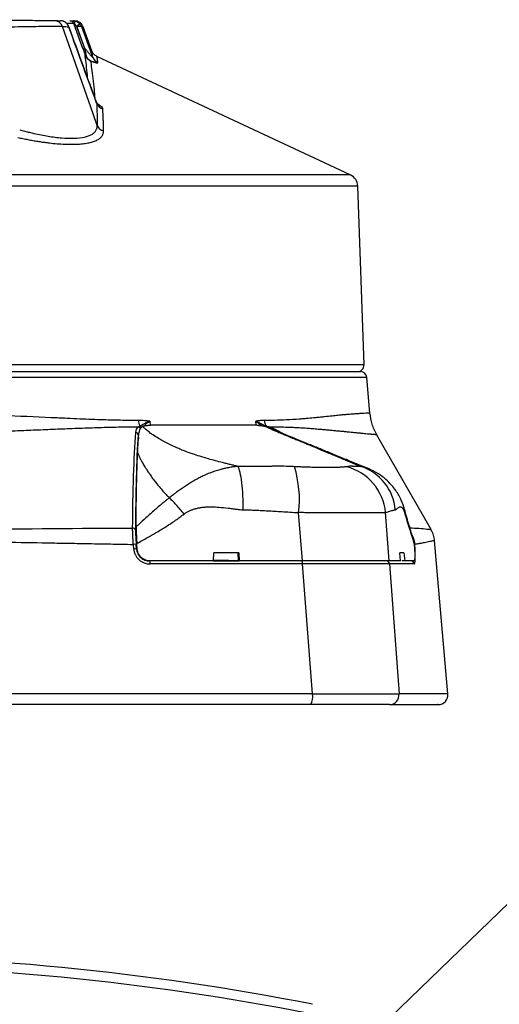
# Model space of a CAD drawing. Header units: millimetres. Extents: x 25 to 1092, y 25 to 838.
# Tile 6 of 41: x 591 to 664, y 311 to 462. Entities that reach past the tile are written whole.
import ezdxf

# ---------------------------------------------------------------- set-up
doc = ezdxf.new("R2010")
doc.units = ezdxf.units.MM
doc.header["$LTSCALE"] = 4
doc.layers.add('DIMENSIONS', color=140, linetype='Continuous', lineweight=25)
doc.styles.add('SLDTEXTSTYLE0', font='TXT', dxfattribs={"width": 0.7})
doc.dimstyles.new('SLDDIMSTYLE4', dxfattribs={"dimtxt": 8.632031, "dimasz": 13.208, "dimexe": 0, "dimexo": 0.0625, "dimgap": 2.158008, "dimtad": 0, "dimtih": 1, "dimtoh": 1, "dimrnd": 1e-09, "dimzin": 4, "dimdsep": 46, "dimtxsty": 'SLDTEXTSTYLE0', "dimsah": 1, "dimcen": 0, "dimadec": 0, "dimazin": 1, "dimtfac": 1, "dimtofl": 0, "dimtmove": 0, "dimatfit": 3, "dimfxl": 0, "dimfrac": 2, "dimtolj": 1, "dimtzin": 12, "dimarcsym": 0})

# ---------------------------------------------------------------- blocks, each defined once
blk = doc.blocks.new('_D_10')
at = {"layer": 'DIMENSIONS'}
for p, q in [((700.71, 339.38), (697.81, 339.38)), ((697.81, 339.38), (697.81, 325.67)), ((726.36, 339.38), (729.26, 339.38)), ((729.26, 339.38), (729.26, 325.67)), ((635.07, 297.42), (665.62, 326.85)), ((665.62, 326.85), (687.84, 326.85)), ((697.81, 325.67), (700.71, 325.67)), ((729.26, 325.67), (726.36, 325.67))]:
    blk.add_line(p, q, dxfattribs=at)
blk.add_solid([(635.07, 297.42), (645.99, 305.12), (643.17, 308.05)], dxfattribs=at)
at = {"layer": 'DIMENSIONS', "char_height": 8.467, "attachment_point": 1, "style": 'SLDTEXTSTYLE0'}
for s, insert in [('%%c', (694.19, 352.23)), ('13.0', (707.22, 352.23)), ('0.51', (700.71, 336.58)), ('(4X)', (700.95, 320.93))]:
    blk.add_mtext(s, dxfattribs=dict(at, insert=insert))

msp = doc.modelspace()

# ---------------------------------------------------------------- linework, layer by layer
for p, q in [((597.095, 461.902), (596.833, 461.905)), ((600.291, 457.631), (598.897, 461.459)), ((601.847, 447.654), (597.164, 460.997)), ((598.082, 461.02), (598.108, 460.985)), ((598.092, 461.023), (598.108, 460.985)), ((599.328, 461.006), (600.526, 457.716)), ((599.362, 460.969), (599.328, 461.006)), ((599.362, 460.969), (600.546, 457.72)), ((601.794, 456.336), (600.111, 460.958)), ((601.668, 457.268), (600.323, 460.962)), ((600.526, 457.716), (600.546, 457.72)), ((641.277, 438.306), (602.436, 456.426)), ((602.402, 449.25), (602.334, 449.43)), ((602.472, 445.874), (601.847, 447.654)), ((641.277, 438.306), (475.498, 438.306)), ((642.43, 436.563), (474.345, 436.563)), ((643.386, 409.194), (642.43, 436.563)), ((643.386, 409.194), (473.389, 409.194)), ((643.809, 407.246), (472.967, 407.246)), ((644.284, 401.81), (643.809, 407.246)), ((610.522, 400.565), (610.573, 399.941)), ((626.82, 399.948), (626.791, 400.565)), ((628.816, 399.546), (628.285, 399.779)), ((608.753, 398.488), (608.873, 398.778)), ((608.753, 398.488), (608.812, 397.791)), ((630.911, 398.675), (630.606, 398.859)), ((653.653, 383.962), (645.311, 398.533)), ((644.246, 393.213), (644.158, 393.253)), ((633.924, 379.159), (633.352, 386.563)), ((647.226, 379.159), (646.677, 386.564)), ((608.078, 380.984), (608.021, 381.695)), ((608.512, 380.984), (608.455, 381.695)), ((608.63, 380.939), (608.558, 381.828)), ((651.049, 381.829), (650.921, 382.483)), ((651.049, 381.829), (651.118, 380.939)), ((651.133, 381.695), (651.188, 380.984)), ((656.245, 358.789), (654.189, 382.285)), ((608.512, 380.984), (608.626, 380.984)), ((620.282, 379.159), (620.341, 380.405)), ((624.142, 379.159), (624.071, 380.405)), ((624.178, 380.405), (624.248, 379.159)), ((648.972, 379.159), (648.874, 380.405)), ((649.497, 380.405), (649.617, 379.159)), ((633.963, 378.702), (610.592, 378.702)), ((624.248, 379.159), (624.224, 379.159)), ((635.499, 358.789), (633.963, 378.702)), ((647.264, 378.702), (648.739, 358.789)), ((651.065, 378.702), (647.264, 378.702)), ((649.617, 379.159), (649.162, 379.159)), ((635.499, 358.789), (481.276, 358.789)), ((656.245, 358.789), (648.739, 358.789))]:
    msp.add_line(p, q)
at = {"flags": 128}
for points in [[(599.085, 461.333), (599.074, 461.444), (599.054, 461.548), (599.027, 461.642), (598.992, 461.723), (598.952, 461.79), (598.907, 461.839), (598.859, 461.869), (598.808, 461.88)], [(599.328, 461.006), (599.417, 461.094), (599.503, 461.178), (599.582, 461.256), (599.652, 461.325), (599.709, 461.382), (599.753, 461.424), (599.78, 461.452), (599.791, 461.462)], [(597.857, 461.415), (597.858, 461.417), (597.856, 461.422)], [(599.855, 461.393), (599.843, 461.383), (599.814, 461.358), (599.768, 461.318), (599.706, 461.265), (599.632, 461.201), (599.548, 461.129), (599.457, 461.05), (599.362, 460.969)]]:
    msp.add_lwpolyline(points, dxfattribs=at)
for centre, radius, start, end in [((595.856, 460.529), 1.389, 19.69041, 89.1241), ((598.287, 461.237), 0.65, 19.97594, 89.2403), ((600.719, 456.809), 0.139, 225.54126, 287.64491), ((603.188, 456.853), 1.486, 200.32622, 246.45586), ((603.755, 449.806), 1.463, 202.33812, 253.44974), ((640.432, 436.493), 2, 2, 64.99), ((642.387, 409.159), 1, 270, 2), ((642.813, 407.159), 1, 5, 90), ((610.497, 400.743), 1.719, 181.98642, 211.56162), ((629.46, 400.752), 1.387, 182.87979, 221.0528), ((608.293, 398.406), 0.468, 10.10349, 76.00926), ((616.813, 388.602), 16.664, 352.97051, 17.44722), ((638.641, 385.797), 8.072, 5.45093, 75.15505), ((640.548, 386.356), 7.649, 4.8592, 72.39671), ((607.92, 383.75), 0.455, 18.08557, 91.7247), ((608.238, 380.034), 1.675, 82.5568, 97.4432), ((651.059, 381.445), 0.261, 73.50624, 90.11342), ((608.295, 379.323), 1.675, 82.55741, 97.44259), ((651.114, 380.734), 0.261, 73.51663, 90.11678), ((609.699, 378.807), 0.899, 353.29271, 22.99506), ((633.308, 378.804), 0.663, 351.1383, 32.27016), ((646.771, 378.664), 0.495, 4.42153, 89.53025), ((650.569, 378.661), 0.497, 4.72554, 89.77929), ((633.119, 358.369), 2.417, 329.94569, 10.01147), ((647.257, 358.648), 1.489, 270.6112, 5.46945), ((654.751, 358.659), 1.5, 270, 5), ((558.388, -81.094), 399.863, 78.88097, 101.11903)]:
    msp.add_arc(centre, radius, start, end)
for points, knots in [([(585.126, 462.059), (585.77, 462.05), (586.405, 462.042), (587.658, 462.026), (588.277, 462.017), (589.495, 462.001), (590.079, 461.994), (591.19, 461.979), (591.719, 461.972), (592.72, 461.959), (593.176, 461.953), (593.997, 461.943), (594.364, 461.938), (594.996, 461.929), (595.253, 461.926), (595.653, 461.921), (595.796, 461.919), (595.878, 461.918)], [0, 0, 0, 0, 0.125, 0.125, 0.25, 0.25, 0.375, 0.375, 0.5, 0.5, 0.625, 0.625, 0.75, 0.75, 0.875, 0.875, 1, 1, 1, 1]), ([(597.856, 461.422), (597.83, 461.451), (597.779, 461.507), (597.697, 461.581), (597.616, 461.644), (597.537, 461.697), (597.462, 461.741), (597.35, 461.797), (597.199, 461.854), (597.01, 461.896), (596.891, 461.902), (596.833, 461.905)], [0, 0, 0, 0, 0.0985199, 0.1913482, 0.27812, 0.3585819, 0.4325794, 0.5000433, 0.6783192, 0.8449301, 1, 1, 1, 1]), ([(597.857, 461.415), (597.798, 461.479), (597.679, 461.605), (597.46, 461.749), (597.219, 461.853), (597.05, 461.882), (596.966, 461.897)], [0, 0, 0, 0, 0.2503747, 0.5005745, 0.7504243, 1, 1, 1, 1]), ([(598.897, 461.459), (598.72, 461.461), (598.482, 461.464), (597.937, 461.471), (597.799, 461.473)], [0, 0, 0, 0, 0.7456271, 1, 1, 1, 1]), ([(598.296, 461.886), (598.298, 461.886), (598.302, 461.886), (598.322, 461.886), (598.352, 461.886), (598.393, 461.885), (598.454, 461.884), (598.543, 461.883), (598.665, 461.881), (598.76, 461.88), (598.808, 461.88)], [0, 0, 0, 0, 0.1002779, 0.1990757, 0.2976931, 0.397437, 0.4995709, 0.6651814, 0.8303009, 1, 1, 1, 1]), ([(598.808, 461.88), (598.841, 461.878), (598.909, 461.876), (599.012, 461.863), (599.12, 461.842), (599.229, 461.812), (599.352, 461.766), (599.49, 461.698), (599.645, 461.598), (599.74, 461.509), (599.791, 461.462)], [0, 0, 0, 0, 0.0923608, 0.1885197, 0.2885847, 0.3925816, 0.5004475, 0.6453809, 0.812299, 1, 1, 1, 1]), ([(599.085, 461.333), (599.032, 461.369), (598.985, 461.4), (598.919, 461.444), (598.899, 461.457), (598.897, 461.459)], [0, 0, 0, 0, 0.5, 0.5, 1, 1, 1, 1]), ([(600.326, 460.956), (600.267, 461.081), (600.148, 461.338), (599.832, 461.635), (599.448, 461.835), (599.166, 461.863), (599.028, 461.877)], [0, 0, 0, 0, 0.2442058, 0.5000001, 0.7557944, 1, 1, 1, 1]), ([(597.164, 460.997), (597.149, 460.998), (597.119, 461), (597.061, 461.003), (596.995, 461.005), (596.919, 461.008), (596.833, 461.01), (596.738, 461.012), (596.633, 461.013), (596.52, 461.014), (596.397, 461.015), (596.265, 461.016), (596.125, 461.016), (595.977, 461.016), (595.538, 461.015), (594.658, 461.011), (593.148, 460.991), (591.357, 460.965), (589.732, 460.933), (588.328, 460.904), (587.444, 460.884), (586.65, 460.867), (585.935, 460.85), (585.401, 460.837), (585.108, 460.829)], [0, 0, 0, 0, 0.0192056, 0.0384491, 0.0577233, 0.0770213, 0.0963358, 0.1156595, 0.1349851, 0.1543052, 0.1736123, 0.1928991, 0.2121583, 0.2313826, 0.2505648, 0.3730539, 0.5003659, 0.6194604, 0.7499476, 0.8092451, 0.874965, 0.907109, 0.948969, 1, 1, 1, 1]), ([(598.108, 460.985), (598.093, 461.023), (598.069, 461.087), (598.032, 461.163), (597.989, 461.24), (597.936, 461.325), (597.882, 461.391), (597.856, 461.422)], [0, 0, 0, 0, 0.2409992, 0.4089398, 0.4999869, 0.7661239, 1, 1, 1, 1]), ([(598.108, 460.985), (598.082, 461.056), (598.028, 461.202), (597.915, 461.343), (597.857, 461.415)], [0, 0, 0, 0, 0.4849718, 1, 1, 1, 1]), ([(602.334, 449.43), (601.696, 451.175), (600.281, 455.04), (598.867, 458.904), (598.092, 461.024)], [0, 0, 0, 0, 0.4515553, 1, 1, 1, 1]), ([(599.328, 461.006), (599.286, 461.088), (599.242, 461.16), (599.158, 461.272), (599.118, 461.311), (599.085, 461.333)], [0, 0, 0, 0, 0.5, 0.5, 1, 1, 1, 1]), ([(600.111, 460.958), (600.107, 460.964), (600.099, 460.978), (600.073, 460.994), (600.023, 461.012), (599.951, 461.021), (599.85, 461.023), (599.743, 461.018), (599.612, 461.005), (599.484, 460.988), (599.401, 460.975), (599.362, 460.969)], [0, 0, 0, 0, 0.0698425, 0.1531406, 0.250579, 0.4165776, 0.5002121, 0.6423555, 0.7740125, 0.893444, 1, 1, 1, 1]), ([(600.111, 460.958), (600.082, 461.037), (600.046, 461.112), (599.961, 461.257), (599.911, 461.327), (599.855, 461.393)], [0, 0, 0, 0, 0.5, 0.5, 1, 1, 1, 1]), ([(600.111, 460.958), (600.13, 460.958), (600.17, 460.958), (600.217, 460.957), (600.257, 460.957), (600.288, 460.956), (600.309, 460.956), (600.323, 460.956), (600.325, 460.956), (600.326, 460.956)], [0, 0, 0, 0, 0.1427889, 0.2856007, 0.4284351, 0.5712923, 0.7141722, 0.8570747, 1, 1, 1, 1]), ([(600.526, 457.716), (600.472, 457.697), (600.408, 457.673), (600.317, 457.64), (600.293, 457.632), (600.291, 457.631)], [0, 0, 0, 0, 0.5, 0.5, 1, 1, 1, 1]), ([(600.291, 457.631), (600.311, 457.577), (600.35, 457.471), (600.406, 457.314), (600.472, 457.131), (600.545, 456.927), (600.597, 456.779), (600.621, 456.709)], [0, 0, 0, 0, 0.1727562, 0.3396251, 0.5009991, 0.7625986, 1, 1, 1, 1]), ([(600.527, 457.714), (600.565, 457.539), (600.603, 457.363), (600.681, 457.015), (600.72, 456.843), (600.761, 456.676)], [0, 0, 0, 0, 0.5, 0.5, 1, 1, 1, 1]), ([(600.546, 457.72), (600.583, 457.673), (600.658, 457.579), (600.772, 457.438), (600.906, 457.272), (601.059, 457.086), (601.24, 456.874), (601.412, 456.677), (601.557, 456.518), (601.66, 456.412), (601.736, 456.341), (601.796, 456.299), (601.794, 456.324), (601.794, 456.336)], [0, 0, 0, 0, 0.0826912, 0.1661461, 0.2503472, 0.3781618, 0.5001435, 0.6405257, 0.7499939, 0.8192702, 0.8754942, 0.9398626, 1, 1, 1, 1]), ([(601.794, 456.336), (601.761, 456.587), (601.694, 457.09), (601.656, 457.348), (601.667, 457.268), (601.667, 457.268)], [0, 0, 0, 0, 0.4966616, 0.9965755, 1, 1, 1, 1]), ([(602.443, 456.423), (602.271, 456.526), (601.929, 456.731), (601.754, 457.09), (601.667, 457.269)], [0, 0, 0, 0, 0.5000001, 1, 1, 1, 1]), ([(601.444, 455.756), (601.254, 455.854), (601.088, 455.987), (600.806, 456.311), (600.696, 456.496), (600.621, 456.709)], [0, 0, 0, 0, 0.5, 0.5, 1, 1, 1, 1]), ([(601.029, 452.997), (601.002, 453.31), (600.923, 454.24), (600.772, 455.55), (600.671, 456.324), (600.621, 456.709)], [0, 0, 0, 0, 0.2027398, 0.6025599, 1, 1, 1, 1]), ([(600.761, 456.676), (600.811, 456.47), (600.895, 456.292), (601.128, 455.979), (601.273, 455.85), (601.444, 455.756)], [0, 0, 0, 0, 0.5, 0.5, 1, 1, 1, 1]), ([(601.444, 455.756), (601.492, 455.738), (601.587, 455.704), (601.722, 455.657), (601.849, 455.615), (601.967, 455.578), (602.076, 455.545), (602.175, 455.517), (602.293, 455.486), (602.416, 455.46), (602.51, 455.45), (602.564, 455.454), (602.592, 455.466), (602.593, 455.482), (602.594, 455.49)], [0, 0, 0, 0, 0.0770288, 0.151692, 0.2242698, 0.2950661, 0.3644071, 0.4326384, 0.5001217, 0.6267446, 0.7500342, 0.8334238, 0.9163777, 1, 1, 1, 1]), ([(601.444, 455.756), (601.501, 455.387), (601.617, 454.628), (601.82, 453.087), (601.992, 451.545), (602.076, 450.472), (602.109, 450.045)], [0, 0, 0, 0, 0.2656241, 0.5460532, 0.8191129, 1, 1, 1, 1]), ([(602.594, 455.49), (602.587, 455.533), (602.574, 455.618), (602.555, 455.735), (602.538, 455.844), (602.522, 455.943), (602.507, 456.033), (602.494, 456.114), (602.479, 456.204), (602.464, 456.293), (602.452, 456.368), (602.444, 456.414), (602.443, 456.42), (602.443, 456.423)], [0, 0, 0, 0, 0.0724077, 0.1443865, 0.2159962, 0.2872979, 0.3583548, 0.4292309, 0.4999919, 0.6256326, 0.7505724, 0.8752225, 1, 1, 1, 1]), ([(602.402, 449.25), (602.409, 449.079), (602.423, 448.734), (602.44, 448.2), (602.454, 447.647), (602.464, 447.074), (602.471, 446.483), (602.471, 446.078), (602.472, 445.874)], [0, 0, 0, 0, 0.157708, 0.3189869, 0.4838463, 0.6522954, 0.8243436, 1, 1, 1, 1]), ([(602.408, 449.242), (602.613, 449.118), (602.968, 448.905), (603.267, 448.615), (603.315, 448.474), (603.339, 448.404)], [0, 0, 0, 0, 0.410179, 0.7054843, 1, 1, 1, 1]), ([(603.452, 445.028), (603.45, 445.23), (603.444, 445.632), (603.43, 446.221), (603.413, 446.793), (603.391, 447.346), (603.367, 447.883), (603.348, 448.231), (603.339, 448.404)], [0, 0, 0, 0, 0.1743253, 0.3455485, 0.5136957, 0.6787968, 0.8408855, 1, 1, 1, 1]), ([(590.311, 444.025), (590.442, 443.996), (590.702, 443.938), (591.092, 443.855), (591.479, 443.776), (591.863, 443.701), (592.244, 443.629), (592.621, 443.561), (592.994, 443.497), (593.364, 443.436), (593.73, 443.379), (594.092, 443.325), (594.45, 443.276), (594.804, 443.23), (595.846, 443.103), (597.505, 442.964), (599.247, 442.966), (600.447, 443.071), (601.253, 443.205), (601.944, 443.393), (602.508, 443.633), (602.943, 443.921), (603.194, 444.196), (603.331, 444.436), (603.403, 444.623), (603.446, 444.82), (603.45, 444.958), (603.452, 445.028)], [0, 0, 0, 0, 0.0202229, 0.0402561, 0.0601057, 0.079778, 0.0992795, 0.1186167, 0.1377963, 0.1568254, 0.175711, 0.1944604, 0.2130809, 0.2315801, 0.2499657, 0.3775565, 0.4997061, 0.5621335, 0.6241249, 0.6865389, 0.7493288, 0.8115266, 0.8747624, 0.9056013, 0.9367112, 0.9681565, 1, 1, 1, 1]), ([(590.597, 445.201), (590.726, 445.166), (590.981, 445.095), (591.359, 444.995), (591.727, 444.901), (592.087, 444.812), (592.436, 444.728), (593.041, 444.589), (593.882, 444.413), (594.972, 444.217), (596.021, 444.066), (597.391, 443.922), (598.985, 443.867), (600.315, 444.008), (601.154, 444.242), (601.662, 444.473), (602.049, 444.758), (602.267, 445.032), (602.382, 445.272), (602.44, 445.46), (602.473, 445.66), (602.472, 445.802), (602.472, 445.874)], [0, 0, 0, 0, 0.0222205, 0.04389, 0.0649968, 0.0855297, 0.1054781, 0.1248319, 0.1892282, 0.2497432, 0.3136322, 0.3744913, 0.4995692, 0.6244626, 0.6867266, 0.7495901, 0.8112549, 0.8748935, 0.9050041, 0.9358975, 0.967566, 1, 1, 1, 1]), ([(602.472, 445.874), (602.552, 445.679), (602.685, 445.491), (603.03, 445.194), (603.24, 445.086), (603.452, 445.028)], [0, 0, 0, 0, 0.5, 0.5, 1, 1, 1, 1]), ([(473.963, 408.159), (473.963, 408.159), (482.858, 408.159), (514.523, 408.159), (535.997, 408.159), (580.778, 408.159), (602.253, 408.159), (633.917, 408.159), (642.813, 408.159), (642.813, 408.159)], [0, 0, 0, 0, 0.25, 0.25, 0.5, 0.5, 0.75, 0.75, 1, 1, 1, 1]), ([(608.779, 400.683), (608.656, 400.682), (608.271, 400.679), (607.479, 400.68), (606.321, 400.692), (604.925, 400.721), (603.343, 400.767), (601.65, 400.827), (599.777, 400.903), (597.708, 400.997), (593.797, 401.179), (589.681, 401.358), (585.342, 401.516), (581.312, 401.623), (576.773, 401.703), (571.797, 401.758), (566.018, 401.8), (558.39, 401.817), (550.094, 401.798), (543.118, 401.742), (538.461, 401.677), (535.075, 401.608), (532.942, 401.556), (530.867, 401.494), (528.671, 401.415), (526.159, 401.313), (522.848, 401.171), (519.78, 401.03), (516.68, 400.888), (514.281, 400.793), (512.267, 400.731), (510.79, 400.698), (509.748, 400.683), (508.798, 400.677), (508.223, 400.681), (508, 400.683)], [0, 0, 0, 0, 0.0042419, 0.0132313, 0.0270188, 0.0433709, 0.0597821, 0.0790653, 0.0982974, 0.1197098, 0.144349, 0.219888, 0.2438862, 0.272408, 0.337506, 0.3740969, 0.4133785, 0.4999868, 0.5866013, 0.6445098, 0.696363, 0.7193131, 0.742168, 0.7583413, 0.7800935, 0.8070268, 0.8333236, 0.8802728, 0.9017044, 0.9311294, 0.9573191, 0.9677315, 0.9802746, 0.9923217, 1, 1, 1, 1]), ([(644.284, 401.81), (644.28, 401.81), (644.273, 401.81), (644.21, 401.807), (644.114, 401.802), (643.982, 401.796), (643.823, 401.788), (643.571, 401.775), (643.181, 401.753), (642.609, 401.716), (641.988, 401.676), (641.356, 401.629), (640.718, 401.578), (640.061, 401.52), (639.329, 401.446), (638.432, 401.351), (637.526, 401.257), (636.676, 401.172), (635.85, 401.091), (634.997, 401.011), (634.149, 400.936), (633.069, 400.85), (631.602, 400.757), (629.793, 400.681), (628.611, 400.682), (628.074, 400.683)], [0, 0, 0, 0, 0.0349439, 0.0692423, 0.1028567, 0.1357872, 0.1676182, 0.1967922, 0.2598377, 0.3209293, 0.3739436, 0.420886, 0.4649862, 0.504696, 0.5441912, 0.5926597, 0.6494981, 0.6785762, 0.7108975, 0.7597143, 0.7864522, 0.8132681, 0.8860368, 0.9482785, 1, 1, 1, 1]), ([(645.326, 398.507), (645.06, 399.033), (644.529, 400.084), (644.365, 401.25), (644.282, 401.833)], [0, 0, 0, 0, 0.4999884, 1, 1, 1, 1]), ([(507.964, 399.721), (508.206, 399.72), (508.778, 399.718), (509.778, 399.709), (511.107, 399.69), (512.561, 399.66), (514.636, 399.604), (516.685, 399.531), (518.837, 399.433), (521.04, 399.33), (523.309, 399.233), (525.632, 399.138), (527.369, 399.072), (529.172, 399.006), (531.524, 398.922), (537.01, 398.75), (543.998, 398.617), (552.005, 398.545), (558.792, 398.526), (566.109, 398.546), (572.544, 398.608), (577.227, 398.69), (580.385, 398.762), (583.074, 398.839), (585.52, 398.929), (587.509, 399.011), (589.584, 399.095), (592.051, 399.195), (594.928, 399.311), (597.944, 399.435), (600.937, 399.552), (603.295, 399.624), (605.137, 399.67), (606.387, 399.696), (607.659, 399.714), (608.428, 399.719), (608.811, 399.721)], [0, 0, 0, 0, 0.008197, 0.019416, 0.0336961, 0.0526874, 0.0676583, 0.1018766, 0.1190654, 0.1363288, 0.1712767, 0.1890511, 0.2067849, 0.2233977, 0.2426614, 0.2760628, 0.3830053, 0.4401694, 0.4995462, 0.5714032, 0.6433047, 0.6794388, 0.7039551, 0.7334856, 0.7570072, 0.7753412, 0.7921558, 0.8187497, 0.8495751, 0.8801738, 0.9129364, 0.9452162, 0.9571635, 0.9739239, 0.9870006, 1, 1, 1, 1]), ([(610.522, 400.565), (610.345, 400.584), (610.013, 400.619), (609.544, 400.657), (609.14, 400.681), (608.892, 400.682), (608.779, 400.683)], [0, 0, 0, 0, 0.307071, 0.5760147, 0.8069369, 1, 1, 1, 1]), ([(608.811, 399.721), (608.846, 399.74), (608.917, 399.778), (608.994, 399.821), (609.033, 399.843)], [0, 0, 0, 0, 0.4862732, 1, 1, 1, 1]), ([(608.811, 399.721), (608.881, 399.687), (608.949, 399.633), (609.055, 399.501), (609.092, 399.423), (609.109, 399.348)], [0, 0, 0, 0, 0.5, 0.5, 1, 1, 1, 1]), ([(609.418, 399.757), (609.402, 399.75), (609.37, 399.735), (609.323, 399.705), (609.276, 399.669), (609.23, 399.626), (609.168, 399.559), (609.096, 399.461), (609.018, 399.323), (608.951, 399.163), (608.897, 398.981), (608.882, 398.855), (608.874, 398.788)], [0, 0, 0, 0, 0.04406617, 0.09108868, 0.14117961, 0.19441188, 0.25082555, 0.36876114, 0.50120674, 0.65050595, 0.81678438, 1, 1, 1, 1]), ([(609.033, 399.843), (609.081, 399.87), (609.186, 399.929), (609.345, 400.019), (609.522, 400.116), (609.764, 400.243), (610.035, 400.372), (610.31, 400.487), (610.454, 400.54), (610.522, 400.565)], [0, 0, 0, 0, 0.1156268, 0.2499233, 0.3587174, 0.4999624, 0.7500181, 0.8817754, 1, 1, 1, 1]), ([(609.275, 399.517), (609.257, 399.579), (609.226, 399.643), (609.142, 399.757), (609.089, 399.806), (609.033, 399.843)], [0, 0, 0, 0, 0.5, 0.5, 1, 1, 1, 1]), ([(624.073, 393.648), (623.88, 393.692), (623.489, 393.781), (622.899, 393.921), (622.296, 394.067), (621.522, 394.261), (620.596, 394.503), (619.432, 394.826), (618.262, 395.175), (617.147, 395.534), (616.413, 395.792), (615.989, 395.949), (615.746, 396.042), (615.52, 396.13), (615.245, 396.244), (614.685, 396.483), (613.751, 396.907), (612.733, 397.429), (611.812, 397.96), (611.16, 398.374), (610.652, 398.733), (610.334, 398.973), (610.064, 399.188), (609.827, 399.386), (609.612, 399.575), (609.484, 399.695), (609.418, 399.757)], [0, 0, 0, 0, 0.03056815, 0.0621053, 0.09458093, 0.12796512, 0.18830766, 0.24758502, 0.32437602, 0.39060224, 0.44678628, 0.46059864, 0.47139856, 0.49382804, 0.50481488, 0.52737498, 0.60957241, 0.70447894, 0.76066382, 0.83704999, 0.87495443, 0.9031865, 0.93018801, 0.95717629, 0.97788239, 1, 1, 1, 1]), ([(609.419, 399.762), (609.451, 399.774), (609.514, 399.798), (609.616, 399.829), (609.725, 399.856), (609.84, 399.88), (609.987, 399.905), (610.174, 399.927), (610.407, 399.943), (610.576, 399.946), (610.66, 399.947)], [0, 0, 0, 0, 0.10092779, 0.20137711, 0.30132454, 0.40074453, 0.49961067, 0.66445416, 0.83132916, 1, 1, 1, 1]), ([(609.573, 399.801), (609.651, 399.879), (609.902, 400.128), (610.269, 400.387), (610.522, 400.565)], [0, 0, 0, 0, 0.31091421, 1, 1, 1, 1]), ([(626.937, 399.947), (626.75, 399.948), (626.378, 399.951), (625.812, 399.954), (625.241, 399.957), (624.667, 399.959), (624.089, 399.962), (623.507, 399.964), (622.921, 399.965), (622.333, 399.967), (621.741, 399.968), (621.146, 399.969), (620.548, 399.97), (619.948, 399.97), (619.171, 399.97), (618.205, 399.97), (617.034, 399.969), (615.828, 399.966), (614.588, 399.963), (613.313, 399.959), (612.005, 399.953), (611.11, 399.949), (610.66, 399.947)], [0, 0, 0, 0, 0.039822, 0.0794171, 0.1187853, 0.1579267, 0.1968413, 0.235529, 0.2739899, 0.312224, 0.3502313, 0.3880119, 0.4255657, 0.4628928, 0.4999931, 0.5690192, 0.6388462, 0.7094744, 0.7809038, 0.8531344, 0.9261665, 1, 1, 1, 1]), ([(628.074, 400.683), (628.022, 400.683), (627.909, 400.683), (627.728, 400.673), (627.526, 400.657), (627.301, 400.633), (627.054, 400.603), (626.881, 400.578), (626.791, 400.565)], [0, 0, 0, 0, 0.1245238, 0.265839, 0.4240056, 0.5990674, 0.7910569, 1, 1, 1, 1]), ([(626.791, 400.565), (626.827, 400.549), (626.903, 400.515), (627.024, 400.459), (627.235, 400.361), (627.486, 400.242), (627.762, 400.115), (627.981, 400.018), (628.191, 399.928), (628.343, 399.869), (628.414, 399.841)], [0, 0, 0, 0, 0.0772626, 0.1605846, 0.2500936, 0.4999953, 0.6410585, 0.7499279, 0.8842768, 1, 1, 1, 1]), ([(626.791, 400.565), (627.017, 400.386), (627.318, 400.148), (627.709, 399.919), (627.806, 399.862)], [0, 0, 0, 0, 0.7517084, 1, 1, 1, 1]), ([(626.937, 399.947), (626.979, 399.946), (627.062, 399.945), (627.196, 399.938), (627.336, 399.928), (627.482, 399.913), (627.633, 399.895), (627.79, 399.872), (627.951, 399.846), (628.116, 399.816), (628.23, 399.793), (628.286, 399.781)], [0, 0, 0, 0, 0.1116116, 0.2232098, 0.3347354, 0.4461407, 0.5573914, 0.668448, 0.7792608, 0.8897892, 1, 1, 1, 1]), ([(628.285, 399.779), (628.372, 399.735), (628.549, 399.645), (628.828, 399.511), (629.185, 399.345), (629.63, 399.145), (630.098, 398.942), (630.703, 398.687), (631.402, 398.398), (632.215, 398.069), (632.82, 397.825), (633.245, 397.653), (633.637, 397.494), (634.313, 397.219), (635.023, 396.927), (635.667, 396.662), (636.101, 396.481), (636.463, 396.329), (636.768, 396.201), (637.011, 396.099), (637.261, 395.994), (637.59, 395.856), (638.116, 395.636), (638.787, 395.356), (639.474, 395.069), (640.125, 394.797), (640.777, 394.524), (641.384, 394.27), (641.91, 394.048), (642.379, 393.851), (642.695, 393.717), (642.861, 393.647)], [0, 0, 0, 0, 0.015502, 0.0316977, 0.0487632, 0.0768173, 0.1069788, 0.1267976, 0.1765283, 0.2218947, 0.2606289, 0.2774434, 0.294307, 0.3282144, 0.3962653, 0.4247024, 0.4518385, 0.4825553, 0.4987019, 0.5156393, 0.5341975, 0.5523005, 0.5870686, 0.6503307, 0.7042773, 0.7482707, 0.8080003, 0.8688351, 0.9079722, 0.9516342, 1, 1, 1, 1]), ([(628.414, 399.841), (628.472, 399.82), (628.586, 399.778), (628.704, 399.74), (628.761, 399.721)], [0, 0, 0, 0, 0.5134532, 1, 1, 1, 1]), ([(628.414, 399.841), (628.419, 399.821), (628.427, 399.786), (628.425, 399.738), (628.424, 399.718)], [0, 0, 0, 0, 0.5659407, 1, 1, 1, 1]), ([(630.606, 398.859), (630.546, 398.892), (630.393, 398.976), (630.086, 399.136), (629.767, 399.293), (629.459, 399.435), (629.211, 399.543), (628.973, 399.641), (628.82, 399.699), (628.761, 399.721)], [0, 0, 0, 0, 0.09734845, 0.25092131, 0.49987743, 0.61353199, 0.7488259, 0.90287897, 1, 1, 1, 1]), ([(628.761, 399.721), (629.031, 399.72), (629.707, 399.715), (630.75, 399.695), (631.806, 399.662), (632.783, 399.621), (633.691, 399.574), (634.599, 399.515), (635.487, 399.445), (636.297, 399.374), (637.063, 399.307), (637.787, 399.242), (638.501, 399.177), (639.168, 399.114), (639.779, 399.057), (640.378, 398.999), (640.912, 398.945), (641.423, 398.893), (641.945, 398.841), (642.5, 398.786), (643.02, 398.737), (643.484, 398.693), (643.87, 398.658), (644.176, 398.63), (644.396, 398.611), (644.587, 398.594), (644.782, 398.577), (644.984, 398.56), (645.146, 398.546), (645.254, 398.537), (645.292, 398.534), (645.327, 398.532), (645.31, 398.533), (645.31, 398.533)], [0, 0, 0, 0, 0.0261784, 0.0654936, 0.1033044, 0.1331991, 0.1669404, 0.1998131, 0.2324218, 0.2667517, 0.2946207, 0.3263287, 0.359578, 0.3908272, 0.4210061, 0.4510751, 0.4852552, 0.5105493, 0.5421501, 0.5843148, 0.6252966, 0.6619428, 0.7032882, 0.7370164, 0.7630594, 0.7847332, 0.8150548, 0.8536716, 0.8979749, 0.9371293, 0.9708639, 0.9991594, 1, 1, 1, 1]), ([(607.906, 384.205), (607.929, 387.027), (607.977, 389.704), (608.14, 394.651), (608.253, 396.897), (608.406, 398.859)], [0, 0, 0, 0, 0.5, 0.5, 1, 1, 1, 1]), ([(608.753, 398.488), (608.615, 396.533), (608.518, 394.297), (608.39, 389.371), (608.359, 386.703), (608.352, 383.891)], [0, 0, 0, 0, 0.5, 0.5, 1, 1, 1, 1]), ([(608.681, 395.705), (608.688, 395.837), (608.7, 396.103), (608.72, 396.495), (608.742, 396.884), (608.766, 397.271), (608.79, 397.655), (608.817, 398.037), (608.844, 398.416), (608.864, 398.663), (608.874, 398.788)], [0, 0, 0, 0, 0.1186485, 0.2390693, 0.3612848, 0.4853164, 0.6111845, 0.7389088, 0.8685079, 1, 1, 1, 1]), ([(644.247, 393.215), (643.738, 393.424), (642.621, 393.882), (640.773, 394.639), (638.812, 395.439), (637.013, 396.186), (635.173, 396.938), (633.209, 397.738), (631.225, 398.541), (629.738, 399.157), (629.017, 399.494), (628.832, 399.58)], [0, 0, 0, 0, 0.1279902, 0.2811349, 0.4202504, 0.5409146, 0.6446219, 0.7584879, 0.881092, 0.96955, 1, 1, 1, 1]), ([(608.448, 384.389), (608.449, 384.627), (608.451, 385.102), (608.455, 385.803), (608.46, 386.492), (608.466, 387.168), (608.473, 387.833), (608.482, 388.485), (608.491, 389.125), (608.502, 389.753), (608.517, 390.557), (608.538, 391.522), (608.568, 392.633), (608.601, 393.7), (608.639, 394.726), (608.667, 395.38), (608.681, 395.705)], [0, 0, 0, 0, 0.0573704, 0.1142775, 0.1707256, 0.2267194, 0.2822633, 0.3373621, 0.3920206, 0.4462438, 0.5000368, 0.6026135, 0.7038575, 0.8038088, 0.9025086, 1, 1, 1, 1]), ([(608.681, 395.705), (608.717, 395.615), (608.783, 395.452), (608.881, 395.23), (608.963, 395.056), (609.025, 394.929), (609.099, 394.781), (609.193, 394.599), (609.305, 394.392), (609.438, 394.153), (609.588, 393.896), (609.758, 393.616), (609.881, 393.417), (609.986, 393.254), (610.099, 393.076), (610.286, 392.793), (610.577, 392.361), (610.963, 391.818), (611.496, 391.12), (612.071, 390.421), (612.658, 389.753), (613.123, 389.247), (613.406, 388.952), (613.527, 388.825)], [0, 0, 0, 0, 0.039156, 0.0716759, 0.0973713, 0.1160907, 0.127722, 0.1625439, 0.1961893, 0.2192604, 0.2677558, 0.3093132, 0.342435, 0.3544868, 0.3809454, 0.4202377, 0.4777777, 0.5679619, 0.6548357, 0.7795904, 0.8711129, 0.9448572, 1, 1, 1, 1]), ([(624.073, 393.648), (624.02, 393.644), (623.853, 393.631), (623.577, 393.603), (623.257, 393.561), (622.926, 393.509), (622.572, 393.446), (622.247, 393.378), (621.969, 393.316), (621.671, 393.243), (620.916, 393.044), (619.953, 392.722), (618.943, 392.296), (618.247, 391.959), (617.605, 391.616), (616.962, 391.247), (616.319, 390.849), (615.7, 390.437), (615.096, 390.009), (614.532, 389.594), (614.012, 389.2), (613.687, 388.949), (613.527, 388.825)], [0, 0, 0, 0, 0.0135642, 0.0425445, 0.0717815, 0.098388, 0.1312687, 0.167413, 0.1869647, 0.2067782, 0.2493267, 0.3943744, 0.4739687, 0.5350139, 0.5948577, 0.6609805, 0.7228253, 0.7838339, 0.8447304, 0.9034811, 0.9523714, 1, 1, 1, 1]), ([(632.711, 393.599), (632.485, 393.609), (632.056, 393.63), (631.446, 393.65), (630.984, 393.66), (630.648, 393.663), (630.419, 393.662), (630.185, 393.66), (629.955, 393.658), (629.694, 393.656), (629.441, 393.655), (629.171, 393.653), (628.776, 393.651), (628.015, 393.647), (626.966, 393.644), (625.865, 393.642), (624.923, 393.643), (624.356, 393.646), (624.073, 393.648)], [0, 0, 0, 0, 0.0783581, 0.1492694, 0.2124283, 0.2399282, 0.2675744, 0.2936201, 0.322843, 0.3484069, 0.3851334, 0.410904, 0.4423699, 0.5222645, 0.67509, 0.8054328, 0.9027621, 1, 1, 1, 1]), ([(624.871, 387.001), (624.871, 387.71), (624.854, 388.442), (624.781, 389.857), (624.725, 390.538), (624.579, 391.749), (624.49, 392.278), (624.292, 393.122), (624.183, 393.438), (624.073, 393.648)], [0, 0, 0, 0, 0.25, 0.25, 0.5, 0.5, 0.75, 0.75, 1, 1, 1, 1]), ([(640.709, 393.599), (640.68, 393.594), (640.622, 393.583), (640.523, 393.569), (640.414, 393.555), (640.295, 393.542), (640.166, 393.53), (640.028, 393.52), (639.88, 393.51), (639.724, 393.501), (639.558, 393.493), (639.383, 393.486), (639.199, 393.48), (639.007, 393.475), (638.806, 393.471), (638.483, 393.466), (638.016, 393.462), (637.375, 393.463), (636.687, 393.47), (636.027, 393.48), (635.258, 393.498), (634.543, 393.52), (633.823, 393.548), (633.272, 393.571), (632.898, 393.589), (632.711, 393.599)], [0, 0, 0, 0, 0.0285226, 0.0570557, 0.0856003, 0.1141569, 0.1427257, 0.1713064, 0.1998987, 0.2285019, 0.2571153, 0.2857381, 0.3143696, 0.3430094, 0.371657, 0.4003123, 0.4756979, 0.5511085, 0.6258748, 0.7005356, 0.7548028, 0.8526916, 0.9018786, 0.9509818, 1, 1, 1, 1]), ([(642.861, 393.647), (642.826, 393.646), (642.756, 393.643), (642.644, 393.641), (642.54, 393.641), (642.446, 393.641), (642.365, 393.641), (642.281, 393.643), (642.217, 393.642), (642.14, 393.646), (642.071, 393.649), (641.997, 393.65), (641.933, 393.648), (641.87, 393.646), (641.799, 393.646), (641.735, 393.649), (641.676, 393.652), (641.622, 393.655), (641.543, 393.658), (641.451, 393.661), (641.344, 393.662), (641.236, 393.659), (641.012, 393.648), (640.838, 393.62), (640.709, 393.599)], [0, 0, 0, 0, 0.0620108, 0.1240614, 0.18615, 0.2272249, 0.2683119, 0.3094088, 0.3505131, 0.3698934, 0.4054381, 0.4412549, 0.4777277, 0.512518, 0.546872, 0.5805761, 0.5970849, 0.6189064, 0.6440938, 0.6959901, 0.726546, 0.7699526, 0.8287148, 1, 1, 1, 1]), ([(644.158, 393.253), (644.142, 393.261), (644.055, 393.301), (643.903, 393.359), (643.707, 393.431), (643.525, 393.49), (643.364, 393.536), (643.215, 393.575), (643.066, 393.61), (642.953, 393.632), (642.886, 393.643), (642.869, 393.646), (642.864, 393.647), (642.862, 393.647), (642.861, 393.647)], [0, 0, 0, 0, 0.0368283, 0.1916549, 0.3367392, 0.4737504, 0.5974594, 0.7026505, 0.818571, 0.9510461, 0.9856821, 0.9953604, 0.9983085, 1, 1, 1, 1]), ([(649.584, 387.048), (649.433, 387.524), (649.103, 388.57), (648.416, 389.765), (647.591, 390.824), (646.712, 391.697), (645.571, 392.573), (644.641, 393.021), (644.151, 393.258)], [0, 0, 0, 0, 0.1737104, 0.3812839, 0.5063929, 0.6506294, 0.8155458, 1, 1, 1, 1]), ([(613.526, 388.825), (613.448, 388.764), (613.254, 388.61), (612.91, 388.333), (612.427, 387.934), (611.882, 387.472), (611.031, 386.735), (610.025, 385.839), (609.078, 384.972), (608.577, 384.508), (608.448, 384.388)], [0, 0, 0, 0, 0.0439291, 0.1087702, 0.1945033, 0.3204542, 0.4258197, 0.6942467, 0.9212026, 1, 1, 1, 1]), ([(615.786, 386.333), (615.598, 386.577), (615.4, 386.825), (614.999, 387.307), (614.796, 387.542), (614.399, 387.979), (614.206, 388.182), (613.845, 388.54), (613.677, 388.696), (613.526, 388.825)], [0, 0, 0, 0, 0.25, 0.25, 0.5, 0.5, 0.75, 0.75, 1, 1, 1, 1]), ([(608.558, 381.828), (609.096, 382.133), (610.045, 382.67), (611.269, 383.373), (612.224, 383.933), (613.02, 384.425), (613.776, 384.911), (614.488, 385.39), (615.155, 385.859), (615.579, 386.178), (615.786, 386.333)], [0, 0, 0, 0, 0.2175501, 0.3830735, 0.4965988, 0.6070153, 0.7125203, 0.8131541, 0.9089629, 1, 1, 1, 1]), ([(615.786, 386.333), (615.842, 386.375), (615.955, 386.46), (616.134, 386.576), (616.32, 386.686), (616.514, 386.788), (616.715, 386.884), (616.924, 386.971), (617.141, 387.052), (617.365, 387.125), (617.597, 387.191), (617.836, 387.25), (618.083, 387.301), (618.337, 387.346), (618.599, 387.382), (618.869, 387.412), (619.146, 387.434), (619.431, 387.45), (619.724, 387.457), (620.295, 387.459), (621.25, 387.402), (622.238, 387.295), (622.964, 387.205), (623.294, 387.163), (623.569, 387.123), (623.917, 387.072), (624.35, 387.02), (624.702, 387.007), (624.871, 387.001)], [0, 0, 0, 0, 0.0226389, 0.04551, 0.0686647, 0.0921526, 0.1160212, 0.140316, 0.1650797, 0.1903531, 0.2161744, 0.2425793, 0.2696013, 0.2972717, 0.3256197, 0.3546723, 0.3844547, 0.4149903, 0.4463007, 0.4784062, 0.5983926, 0.7531706, 0.7973328, 0.8329099, 0.8599534, 0.8866544, 0.9456013, 1, 1, 1, 1]), ([(624.871, 387.001), (625.055, 386.998), (625.455, 386.99), (626.104, 386.968), (626.851, 386.938), (627.696, 386.898), (628.639, 386.849), (629.679, 386.791), (630.817, 386.724), (632.052, 386.647), (632.908, 386.592), (633.352, 386.563)], [0, 0, 0, 0, 0.0648027, 0.1411717, 0.2291139, 0.328634, 0.4397354, 0.5624208, 0.6966921, 0.8425513, 1, 1, 1, 1]), ([(646.677, 386.564), (646.65, 386.563), (646.595, 386.561), (646.501, 386.559), (646.398, 386.556), (646.284, 386.555), (646.159, 386.553), (646.025, 386.552), (645.88, 386.55), (645.726, 386.549), (645.561, 386.548), (645.387, 386.547), (645.204, 386.546), (645.011, 386.546), (644.809, 386.545), (644.597, 386.544), (644.378, 386.544), (644.149, 386.543), (643.913, 386.543), (643.669, 386.542), (643.417, 386.542), (643.157, 386.542), (642.891, 386.541), (642.618, 386.541), (642.339, 386.541), (641.973, 386.541), (641.509, 386.541), (640.937, 386.541), (640.339, 386.542), (639.717, 386.543), (639.073, 386.544), (638.407, 386.545), (637.723, 386.546), (637.023, 386.547), (636.308, 386.549), (635.581, 386.552), (634.845, 386.554), (634.102, 386.558), (633.602, 386.561), (633.352, 386.563)], [0, 0, 0, 0, 0.0207661, 0.0415903, 0.0624663, 0.0833874, 0.104347, 0.1253384, 0.1463547, 0.1673892, 0.1884348, 0.2094847, 0.2305319, 0.2515693, 0.2725901, 0.2935872, 0.3145538, 0.335483, 0.3563679, 0.377202, 0.3979785, 0.4186909, 0.4393329, 0.4598981, 0.4803804, 0.5007738, 0.5384326, 0.5763657, 0.6145345, 0.652899, 0.6914179, 0.7300489, 0.7687492, 0.8074757, 0.8461849, 0.884834, 0.9233805, 0.9617826, 1, 1, 1, 1]), ([(646.677, 386.564), (646.798, 386.606), (647.027, 386.686), (647.34, 386.791), (647.607, 386.876), (647.831, 386.939), (648.014, 386.984), (648.122, 386.998), (648.17, 387.004)], [0, 0, 0, 0, 0.2330825, 0.4395884, 0.6195237, 0.7728957, 0.8997153, 1, 1, 1, 1]), ([(648.17, 387.004), (648.183, 387.006), (648.211, 387.01), (648.253, 387.027), (648.295, 387.053), (648.337, 387.086), (648.376, 387.124), (648.417, 387.163), (648.468, 387.205), (648.558, 387.278), (648.674, 387.363), (648.805, 387.434), (648.913, 387.463), (649.006, 387.455), (649.087, 387.426), (649.167, 387.372), (649.244, 387.295), (649.319, 387.194), (649.392, 387.07), (649.463, 386.922), (649.533, 386.75), (649.6, 386.556), (649.644, 386.405), (649.665, 386.33)], [0, 0, 0, 0, 0.0260644, 0.053436, 0.082142, 0.1122062, 0.1385922, 0.1643481, 0.1996245, 0.2464352, 0.3535687, 0.4451657, 0.5213407, 0.5785578, 0.6332584, 0.6855709, 0.735642, 0.7836389, 0.8297513, 0.874193, 0.9172025, 0.959043, 1, 1, 1, 1]), ([(649.665, 386.33), (649.67, 386.583), (649.674, 386.846), (649.572, 387.08), (649.568, 387.089)], [0, 0, 0, 0, 0.9621069, 1, 1, 1, 1]), ([(650.926, 382.484), (650.717, 383.177), (650.273, 384.647), (649.816, 386.239), (649.575, 387.08)], [0, 0, 0, 0, 0.4714047, 1, 1, 1, 1]), ([(649.665, 386.33), (649.693, 386.233), (649.748, 386.037), (649.831, 385.746), (649.917, 385.452), (650.005, 385.155), (650.096, 384.855), (650.188, 384.551), (650.283, 384.245), (650.435, 383.759), (650.694, 382.954), (650.913, 382.258), (651.049, 381.829)], [0, 0, 0, 0, 0.0563101, 0.1144847, 0.174538, 0.2364831, 0.3003316, 0.3660945, 0.4337818, 0.5034025, 0.6932033, 1, 1, 1, 1]), ([(508.869, 384.205), (517.059, 384.164), (525.287, 384.091), (541.8, 383.966), (550.085, 383.922), (566.689, 383.922), (574.973, 383.966), (591.487, 384.091), (599.716, 384.164), (607.906, 384.205)], [0, 0, 0, 0, 0.25, 0.25, 0.5, 0.5, 0.75, 0.75, 1, 1, 1, 1]), ([(608.021, 381.695), (608.016, 381.763), (608.007, 381.899), (607.994, 382.1), (607.981, 382.298), (607.97, 382.494), (607.96, 382.685), (607.95, 382.871), (607.939, 383.1), (607.928, 383.367), (607.917, 383.665), (607.91, 383.948), (607.907, 384.119), (607.906, 384.205)], [0, 0, 0, 0, 0.0721936, 0.1441927, 0.2159075, 0.2872502, 0.3581354, 0.4284814, 0.4982103, 0.6221846, 0.7474385, 0.8735301, 1, 1, 1, 1]), ([(608.352, 383.891), (608.352, 383.6), (608.36, 383.265), (608.395, 382.508), (608.421, 382.111), (608.455, 381.695)], [0, 0, 0, 0, 0.5, 0.5, 1, 1, 1, 1]), ([(608.448, 384.388), (608.448, 384.343), (608.448, 384.24), (608.449, 384.06), (608.453, 383.809), (608.461, 383.528), (608.473, 383.203), (608.487, 382.891), (608.505, 382.577), (608.522, 382.303), (608.539, 382.061), (608.552, 381.904), (608.558, 381.828)], [0, 0, 0, 0, 0.0660858, 0.1494713, 0.2494251, 0.3958852, 0.4978709, 0.6323289, 0.748723, 0.8385784, 0.9222455, 1, 1, 1, 1]), ([(653.6, 383.932), (653.615, 383.93), (653.66, 383.925), (653.058, 383.997), (652.012, 384.107), (650.895, 384.159), (650.418, 384.181)], [0, 0, 0, 0, 0.1544543, 0.462923, 0.7711315, 1, 1, 1, 1]), ([(650.743, 383.097), (650.752, 383.084), (651.038, 382.689), (651.086, 382.184), (651.133, 381.695)], [0, 0, 0, 0, 0.0341218, 1, 1, 1, 1]), ([(508.755, 381.695), (509.435, 381.708), (510.765, 381.734), (512.715, 381.771), (514.574, 381.805), (516.342, 381.838), (518.018, 381.868), (519.603, 381.896), (522.781, 381.952), (527.409, 382.027), (535.798, 382.147), (546.064, 382.252), (558.388, 382.298), (570.711, 382.252), (580.977, 382.147), (589.366, 382.027), (594.388, 381.945), (598.416, 381.875), (601.37, 381.821), (604.603, 381.761), (606.85, 381.718), (608.021, 381.695)], [0, 0, 0, 0, 0.02066383, 0.04039494, 0.05919334, 0.07705907, 0.09399215, 0.1099926, 0.12506044, 0.19025763, 0.25000027, 0.37854741, 0.50000011, 0.62145266, 0.74999995, 0.8097422, 0.87493978, 0.90192027, 0.93175707, 0.96445027, 1, 1, 1, 1]), ([(654.175, 382.279), (654.173, 382.279), (654.17, 382.278), (654.031, 382.245), (653.807, 382.194), (653.485, 382.124), (653.099, 382.044), (652.685, 381.962), (652.247, 381.881), (651.745, 381.793), (651.346, 381.729), (651.133, 381.695)], [0, 0, 0, 0, 0.11482687, 0.23611496, 0.36084845, 0.4890292, 0.60734909, 0.70654788, 0.79832651, 0.89231171, 1, 1, 1, 1]), ([(608.078, 380.984), (608.084, 380.932), (608.094, 380.829), (608.122, 380.675), (608.158, 380.524), (608.205, 380.376), (608.261, 380.23), (608.369, 379.994), (608.562, 379.683), (608.881, 379.339), (609.257, 379.059), (609.631, 378.878), (609.977, 378.77), (610.282, 378.713), (610.489, 378.706), (610.592, 378.702)], [0, 0, 0, 0, 0.0420944, 0.0838277, 0.1253719, 0.166901, 0.2085895, 0.2506097, 0.3752721, 0.5002687, 0.6247983, 0.749961, 0.8332445, 0.9161817, 1, 1, 1, 1]), ([(608.512, 380.984), (608.532, 380.733), (608.6, 380.491), (608.766, 380.157), (608.833, 380.049), (608.984, 379.852), (609.069, 379.76), (609.254, 379.594), (609.356, 379.519), (609.568, 379.39), (609.68, 379.336), (610.031, 379.203), (610.278, 379.159), (610.527, 379.159)], [0, 0, 0, 0, 0.25, 0.25, 0.375, 0.375, 0.5, 0.5, 0.625, 0.625, 0.75, 0.75, 1, 1, 1, 1]), ([(610.588, 379.159), (610.54, 379.16), (610.443, 379.162), (610.298, 379.178), (610.156, 379.204), (610.015, 379.24), (609.809, 379.31), (609.546, 379.438), (609.254, 379.657), (609.005, 379.925), (608.834, 380.202), (608.725, 380.463), (608.658, 380.698), (608.639, 380.858), (608.63, 380.939)], [0, 0, 0, 0, 0.0505887, 0.1006835, 0.1505489, 0.2004533, 0.2506645, 0.3757813, 0.5002838, 0.6252782, 0.749955, 0.833469, 0.916357, 1, 1, 1, 1]), ([(651.118, 380.939), (651.122, 380.89), (651.129, 380.793), (651.138, 380.65), (651.145, 380.51), (651.151, 380.373), (651.157, 380.174), (651.16, 379.924), (651.151, 379.656), (651.133, 379.437), (651.107, 379.296), (651.079, 379.212), (651.052, 379.167), (651.031, 379.161), (651.021, 379.159)], [0, 0, 0, 0, 0.0504684, 0.1004636, 0.1502831, 0.2002278, 0.2505961, 0.3752765, 0.5002603, 0.6248026, 0.7499566, 0.833248, 0.9161853, 1, 1, 1, 1]), ([(651.065, 378.702), (651.072, 378.703), (651.086, 378.705), (651.105, 378.719), (651.123, 378.742), (651.14, 378.775), (651.155, 378.817), (651.18, 378.901), (651.208, 379.06), (651.232, 379.341), (651.242, 379.685), (651.238, 380.04), (651.227, 380.375), (651.211, 380.675), (651.196, 380.881), (651.188, 380.984)], [0, 0, 0, 0, 0.042204, 0.0840341, 0.1256421, 0.1671822, 0.2088095, 0.250678, 0.3758051, 0.5002944, 0.6252978, 0.74996, 0.8334797, 0.9163648, 1, 1, 1, 1]), ([(620.282, 379.159), (619.637, 379.159), (618.347, 379.159), (616.409, 379.159), (614.47, 379.159), (612.53, 379.159), (611.236, 379.159), (610.588, 379.159)], [0, 0, 0, 0, 0.2000048, 0.4000024, 0.5999976, 0.7999952, 1, 1, 1, 1]), ([(624.141, 379.177), (623.771, 379.186), (622.802, 379.21), (621.505, 379.259), (620.656, 379.228), (620.285, 379.214)], [0, 0, 0, 0, 0.2582287, 0.6758412, 1, 1, 1, 1]), ([(633.924, 379.159), (633.28, 379.159), (631.993, 379.159), (630.059, 379.159), (628.124, 379.159), (626.187, 379.159), (624.895, 379.159), (624.248, 379.159)], [0, 0, 0, 0, 0.2000049, 0.4000024, 0.5999976, 0.7999951, 1, 1, 1, 1]), ([(647.226, 379.159), (647.199, 379.159), (647.144, 379.159), (647.048, 379.159), (646.944, 379.159), (646.829, 379.159), (646.704, 379.159), (646.481, 379.159), (646.122, 379.159), (645.577, 379.159), (644.951, 379.159), (644.012, 379.159), (642.652, 379.159), (641.07, 379.159), (639.697, 379.159), (638.616, 379.159), (637.493, 379.159), (636.463, 379.159), (635.541, 379.159), (634.739, 379.159), (634.196, 379.159), (633.924, 379.159)], [0, 0, 0, 0, 0.0209826, 0.0419384, 0.0628802, 0.083821, 0.1047739, 0.1257517, 0.1883738, 0.2510056, 0.313229, 0.3754684, 0.5007839, 0.625112, 0.687752, 0.7504304, 0.8127015, 0.8750171, 0.9166793, 0.9583063, 1, 1, 1, 1]), ([(647.264, 378.702), (647.238, 378.703), (647.185, 378.703), (647.096, 378.704), (646.998, 378.704), (646.892, 378.705), (646.778, 378.706), (646.656, 378.706), (646.527, 378.707), (646.39, 378.707), (646.246, 378.708), (646.095, 378.708), (645.937, 378.708), (645.774, 378.709), (645.278, 378.71), (644.323, 378.711), (642.697, 378.711), (640.81, 378.711), (639.209, 378.71), (638.053, 378.708), (637.417, 378.708), (636.761, 378.707), (636.086, 378.706), (635.393, 378.705), (634.685, 378.704), (634.204, 378.703), (633.963, 378.702)], [0, 0, 0, 0, 0.0199404, 0.0397996, 0.0595693, 0.0792413, 0.0988075, 0.1182599, 0.1375907, 0.1567924, 0.1758575, 0.1947789, 0.2135496, 0.2321628, 0.2506121, 0.3759553, 0.4998803, 0.6237743, 0.7490873, 0.7835206, 0.8185014, 0.853986, 0.889928, 0.9262785, 0.9629867, 1, 1, 1, 1]), ([(648.972, 379.159), (648.863, 379.159), (648.644, 379.159), (648.304, 379.159), (647.955, 379.159), (647.596, 379.159), (647.35, 379.159), (647.226, 379.159)], [0, 0, 0, 0, 0.2000049, 0.4000024, 0.5999976, 0.7999951, 1, 1, 1, 1]), ([(651.021, 379.159), (650.934, 379.159), (650.761, 379.159), (650.49, 379.159), (650.209, 379.159), (649.919, 379.159), (649.718, 379.159), (649.617, 379.159)], [0, 0, 0, 0, 0.2000048, 0.4000024, 0.5999976, 0.7999952, 1, 1, 1, 1]), ([(635.499, 358.789), (637.136, 358.798), (638.687, 358.805), (640.517, 358.81), (640.879, 358.811), (641.582, 358.813), (641.923, 358.814), (642.917, 358.815), (643.54, 358.816), (644.417, 358.816), (644.699, 358.816), (645.244, 358.815), (645.504, 358.815), (646.243, 358.813), (646.683, 358.811), (647.265, 358.808), (647.447, 358.807), (647.782, 358.804), (647.937, 358.803), (648.357, 358.798), (648.578, 358.794), (648.739, 358.789)], [0, 0, 0, 0, 0.25, 0.25, 0.3125, 0.3125, 0.375, 0.375, 0.5, 0.5, 0.5625, 0.5625, 0.625, 0.625, 0.75, 0.75, 0.8125, 0.8125, 0.875, 0.875, 1, 1, 1, 1]), ([(647.273, 357.159), (647.126, 357.159), (646.925, 357.159), (646.543, 357.159), (646.402, 357.159), (646.096, 357.159), (645.932, 357.159), (645.402, 357.159), (645.001, 357.159), (644.103, 357.159), (643.603, 357.159), (642.538, 357.159), (641.97, 357.159), (641.065, 357.159), (640.754, 357.159), (640.114, 357.159), (639.784, 357.159), (638.116, 357.159), (636.703, 357.159), (635.211, 357.159)], [0, 0, 0, 0, 0.125, 0.125, 0.1875, 0.1875, 0.25, 0.25, 0.375, 0.375, 0.5, 0.5, 0.625, 0.625, 0.6875, 0.6875, 0.75, 0.75, 1, 1, 1, 1]), ([(647.273, 357.159), (648.312, 357.159), (650.391, 357.159), (652.583, 357.159), (654.043, 357.159), (654.741, 357.159), (654.677, 357.159), (654.657, 357.159)], [0, 0, 0, 0, 0.22348, 0.446914, 0.6712513, 0.8957149, 1, 1, 1, 1])]:
    msp.add_open_spline(points, degree=3, knots=knots)
for points in [[(595.878, 461.918), (596.225, 461.913), (596.543, 461.909), (596.833, 461.905)], [(598.808, 461.88), (598.955, 461.878), (599.028, 461.877), (599.028, 461.877)], [(599.791, 461.462), (599.813, 461.44), (599.834, 461.417), (599.855, 461.393)], [(597.164, 460.997), (597.506, 460.993), (597.821, 460.989), (598.108, 460.985)], [(598.108, 460.985), (599.539, 457.073), (600.971, 453.162), (602.402, 449.25)], [(608.406, 398.859), (608.432, 399.197), (608.556, 399.491), (608.811, 399.721)], [(654.19, 382.283), (654.148, 382.57), (654.066, 383.144), (653.806, 383.662), (653.676, 383.922)], [(624.178, 380.405), (622.9, 380.405), (621.621, 380.405), (620.341, 380.405)], [(649.497, 380.405), (649.296, 380.405), (649.088, 380.405), (648.874, 380.405)], [(620.258, 379.159), (621.626, 379.159), (622.858, 379.159), (624.224, 379.159)], [(635.211, 357.159), (584.481, 357.159), (532.294, 357.159), (481.564, 357.159)], [(635.211, 309.792), (584.481, 319.762), (532.294, 319.762), (481.564, 309.792)]]:
    msp.add_open_spline(points, degree=3)

# ---------------------------------------------------------------- dimensions: what is measured, and where the dimension line sits
at = {"layer": 'DIMENSIONS'}
dim = msp.add_diameter_dim_2p(p1=(625.702, 288.392), p2=(635.073, 297.421), text='<>\\P(4X)', dimstyle='SLDDIMSTYLE4', dxfattribs=at)
dim.commit()
dim.dimension.update_dxf_attribs({"geometry": '_D_10', "text_midpoint": (713.534, 331.31), "dimtype": 163})

doc.saveas('drawing.dxf')
